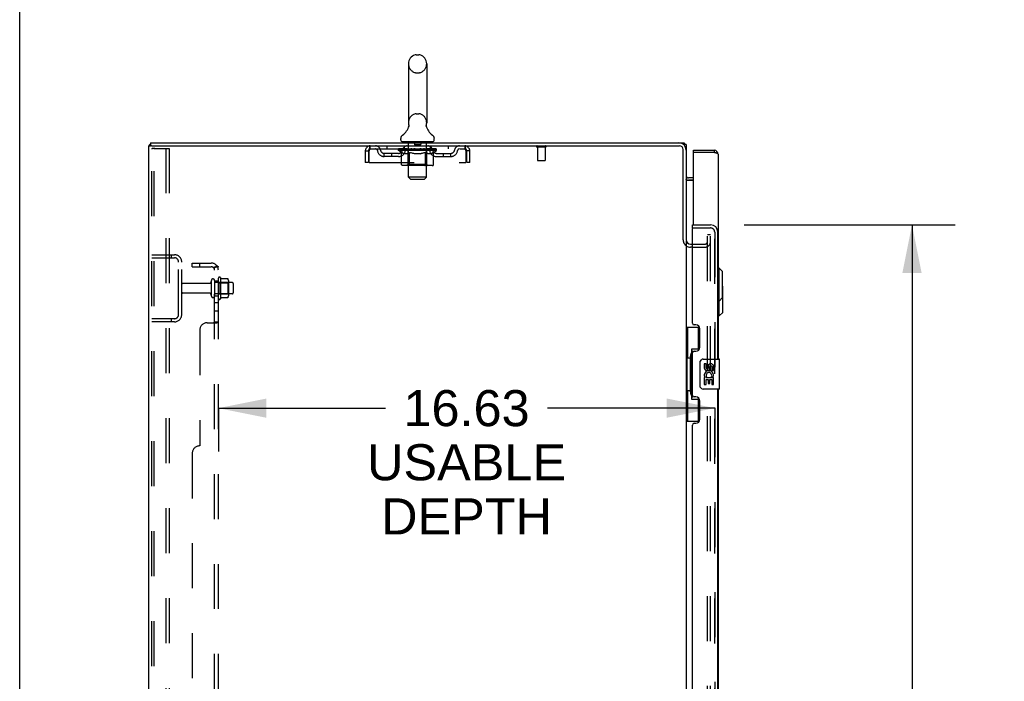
# Model space of a CAD drawing. Header units: inches. Extents: x 0 to 274, y 0 to 177.
# Tile 15 of 138: x 0 to 33, y 107 to 129. Entities that reach past the tile are written whole.
import ezdxf

# ---------------------------------------------------------------- set-up
doc = ezdxf.new("R2010")
doc.units = ezdxf.units.IN
doc.header["$LTSCALE"] = 15.069778
doc.header["$MEASUREMENT"] = 0
doc.linetypes.add('HIDDEN', pattern=[0.2, 0.1, -0.1])
doc.layers.get('0').update_dxf_attribs({"linetype": 'CONTINUOUS'})
for name, color, linetype in [('DEFAULT_2', 8, 'HIDDEN'), ('DIMENSIONS', 7, 'CONTINUOUS'), ('EXD_ENCLOSURE_DOOR_ASSEMBLY', 7, 'CONTINUOUS'), ('LEFT_OR_SECONDARY_DOOR_ASSEMBLY', 7, 'CONTINUOUS'), ('RIGHT_OR_MAIN_DOOR_ASSEMBLY', 7, 'CONTINUOUS'), ('SUBPANEL', 7, 'CONTINUOUS')]:
    doc.layers.add(name, color=color, linetype=linetype)
doc.styles.get("Standard").update_dxf_attribs({"font": 'arial.ttf'})
doc.dimstyles.new('DIMSTYLE_1', dxfattribs={"dimtxt": 1.208806, "dimasz": 1.611741, "dimexe": 0.09, "dimexo": 0.07, "dimgap": 0.0375, "dimtad": 0, "dimtih": 1, "dimtoh": 1, "dimzin": 4, "dimdsep": 46, "dimtxsty": 'Standard', "dimblk": '_FILLED', "dimblk1": '_FILLED', "dimblk2": '_FILLED', "dimcen": 0.09, "dimadec": 3, "dimazin": 1, "dimtfac": 1, "dimtdec": 3, "dimtofl": 0, "dimtmove": 0, "dimatfit": 3, "dimldrblk": '_FILLED', "dimfxl": 0, "dimtolj": 1, "dimtzin": 4, "dimarcsym": 0})

# ---------------------------------------------------------------- blocks, each defined once
blk = doc.blocks.new('_FILLED')
at = {"color": 0, "linetype": 'ByBlock'}
blk.add_solid([(0, 0), (-1, 0.2), (-1, -0.2)], dxfattribs=at)
blk = doc.blocks.new('*D9')
at = {"layer": 'DIMENSIONS', "color": 2, "linetype": 'Continuous'}
for p, q in [((24.264, 122.446), (31.334, 122.446)), ((29.884, 122.446), (29.884, 92.959)), ((29.884, 59.946), (29.884, 88.728)), ((24.264, 59.946), (31.334, 59.946))]:
    blk.add_line(p, q, dxfattribs=at)
at = {"layer": 'DIMENSIONS', "color": 2, "linetype": 'Continuous', "xscale": 1.6117409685, "yscale": 1.6117409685, "zscale": 1.6117409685}
for p, rotation in [((29.884, 122.446), 90), ((29.884, 59.946), 270)]:
    blk.add_blockref('_FILLED', p, dxfattribs=dict(at, rotation=rotation))
at = {"layer": 'DIMENSIONS', "color": 2, "linetype": 'Continuous', "insert": (29.884, 92.355), "char_height": 1.2088, "width": 6.18333, "attachment_point": 2, "line_spacing_factor": 0.9}
blk.add_mtext('62.50\\PDOORS', dxfattribs=at)
blk = doc.blocks.new('*D10')
at = {"layer": 'DIMENSIONS', "color": 2, "linetype": 'Continuous'}
for p, q in [((6.653, 116.318), (6.653, 114.855)), ((6.653, 116.305), (12.249, 116.305)), ((23.278, 116.305), (17.682, 116.305)), ((23.278, 116.318), (23.278, 114.855))]:
    blk.add_line(p, q, dxfattribs=at)
at = {"layer": 'DIMENSIONS', "color": 2, "linetype": 'Continuous', "xscale": 1.6117409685, "yscale": 1.6117409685, "zscale": 1.6117409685, "rotation": 180}
blk.add_blockref('_FILLED', (6.653, 116.305), dxfattribs=at)
at = {"layer": 'DIMENSIONS', "color": 2, "linetype": 'Continuous', "xscale": 1.6117409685, "yscale": 1.6117409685, "zscale": 1.6117409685}
blk.add_blockref('_FILLED', (23.278, 116.305), dxfattribs=at)
at = {"layer": 'DIMENSIONS', "color": 2, "linetype": 'Continuous', "insert": (14.965, 116.91), "char_height": 1.2088, "width": 6.65068, "attachment_point": 2, "line_spacing_factor": 0.9}
blk.add_mtext('16.63\\PUSABLE\\PDEPTH', dxfattribs=at)

msp = doc.modelspace()

# ---------------------------------------------------------------- linework, layer by layer
at = {"color": 7, "linetype": 'Continuous'}
for p, q in [((0, 0), (0, 177.292)), ((13.28, 128.142), (13.368, 128.142)), ((13.018, 127.842), (13.018, 125.867)), ((13.63, 127.842), (13.63, 125.867)), ((13.024, 125.724), (13.022, 125.719)), ((13.618, 125.773), (13.619, 125.778)), ((13.618, 125.768), (13.618, 125.773)), ((13.618, 125.763), (13.618, 125.768)), ((13.618, 125.758), (13.618, 125.763)), ((13.618, 125.753), (13.618, 125.758)), ((13.619, 125.748), (13.618, 125.753)), ((13.619, 125.783), (13.62, 125.788)), ((13.619, 125.778), (13.619, 125.783)), ((13.619, 125.743), (13.619, 125.748)), ((13.62, 125.738), (13.619, 125.743)), ((13.62, 125.788), (13.621, 125.793)), ((13.621, 125.734), (13.62, 125.738)), ((13.621, 125.793), (13.622, 125.797)), ((13.622, 125.73), (13.621, 125.734)), ((12.761, 125.295), (12.761, 125.335)), ((13.886, 125.295), (13.886, 125.335)), ((4.324, 53.3), (4.324, 125.092)), ((4.324, 125.092), (4.377, 125.092)), ((4.376, 125.196), (4.376, 125.092)), ((4.376, 125.196), (22.077, 125.196)), ((4.418, 125.092), (22.095, 125.092)), ((12.824, 125.226), (12.824, 125.196)), ((13.824, 125.226), (12.824, 125.226)), ((13.824, 125.226), (13.824, 125.196)), ((22.249, 125.133), (22.249, 125.196)), ((22.27, 125.164), (22.249, 125.138)), ((22.22, 121.944), (22.22, 124.967)), ((22.324, 124.95), (22.324, 121.943)), ((22.567, 123.946), (22.394, 123.946)), ((22.324, 121.904), (22.324, 60.489)), ((22.466, 121.8), (22.528, 121.8)), ((22.528, 121.696), (22.466, 121.696))]:
    msp.add_line(p, q, dxfattribs=at)
at = {"color": 3, "linetype": 'Continuous'}
for p, q in [((4.418, 125.092), (4.377, 125.092)), ((22.077, 125.196), (22.249, 125.196)), ((22.324, 125.133), (22.242, 125.133)), ((22.324, 125.133), (22.324, 124.95)), ((22.567, 124.021), (22.394, 124.021)), ((22.328, 123.955), (22.328, 123.956)), ((22.33, 123.944), (22.567, 123.944))]:
    msp.add_line(p, q, dxfattribs=at)
at = {"color": 7, "linetype": 'Continuous'}
msp.add_lwpolyline([(13.026, 125.797), (13.027, 125.793), (13.028, 125.788), (13.028, 125.783), (13.029, 125.778), (13.029, 125.773), (13.03, 125.768), (13.03, 125.763), (13.03, 125.758), (13.029, 125.753), (13.029, 125.748), (13.028, 125.743), (13.027, 125.738), (13.026, 125.733), (13.025, 125.728), (13.024, 125.724)], dxfattribs=at)
at = {"color": 3, "linetype": 'Continuous'}
for points in [[(22.261, 125.178), (22.259, 125.183), (22.259, 125.185), (22.258, 125.187), (22.257, 125.188), (22.256, 125.19), (22.255, 125.192), (22.254, 125.193), (22.253, 125.194), (22.252, 125.195), (22.251, 125.196), (22.25, 125.196), (22.25, 125.196), (22.249, 125.196)], [(22.27, 125.164), (22.268, 125.165), (22.267, 125.167), (22.266, 125.168), (22.265, 125.17), (22.264, 125.172), (22.263, 125.174), (22.262, 125.176), (22.261, 125.178)], [(22.326, 123.958), (22.326, 123.96), (22.325, 123.962), (22.325, 123.963)], [(22.326, 123.958), (22.326, 123.959), (22.326, 123.96), (22.325, 123.961), (22.325, 123.962)], [(22.33, 123.944), (22.33, 123.945), (22.33, 123.947), (22.33, 123.948), (22.33, 123.949), (22.33, 123.951), (22.329, 123.952), (22.329, 123.954), (22.328, 123.955), (22.326, 123.958)], [(22.33, 123.948), (22.33, 123.948), (22.33, 123.949), (22.33, 123.95), (22.33, 123.95), (22.33, 123.951), (22.329, 123.952), (22.329, 123.952), (22.329, 123.953), (22.328, 123.954)], [(22.33, 123.945), (22.33, 123.946), (22.33, 123.946), (22.33, 123.947)]]:
    msp.add_lwpolyline(points, dxfattribs=at)
at = {"color": 7, "linetype": 'Continuous'}
for centre, radius, start, end in [((13.324, 127.842), 0.306, 105.6303, 180), ((13.28, 127.998), 0.144, 90, 105.6303), ((13.368, 127.998), 0.144, 74.3697, 90), ((13.324, 127.842), 0.306, 0, 74.3697), ((12.526, 125.883), 0.523, 304.6624, 347.2389), ((13.324, 125.867), 0.306, 180, 193.2053), ((14.122, 125.883), 0.523, 192.7611, 235.3376), ((13.324, 125.867), 0.306, 346.7947, 360), ((12.905, 125.335), 0.144, 124.6624, 180), ((13.743, 125.335), 0.144, 360, 55.3376), ((12.83, 125.295), 0.069, 180, 265), ((13.817, 125.295), 0.069, 275, 360), ((22.077, 124.95), 0.246, 0, 90), ((22.095, 124.967), 0.125, 0, 90), ((22.394, 124.091), 0.145, 241.3259, 270), ((22.466, 121.943), 0.142, 180, 270)]:
    msp.add_arc(centre, radius, start, end, dxfattribs=at)
at = {"color": 3, "linetype": 'Continuous'}
for centre, radius, start, end in [((4.469, 125.051), 0.145, 129.9191, 163.5702), ((22.179, 125.051), 0.145, 34.449, 51.2451), ((22.394, 124.091), 0.07, 180, 270), ((22.466, 121.943), 0.246, 234.6728, 270)]:
    msp.add_arc(centre, radius, start, end, dxfattribs=at)
at = {"layer": 'DEFAULT_2', "color": 8, "linetype": 'HIDDEN'}
for p, q in [((13.28, 127.542), (13.368, 127.542)), ((13.28, 126.167), (13.368, 126.167)), ((4.428, 53.414), (4.428, 124.979)), ((4.523, 125.009), (4.449, 125.009)), ((4.501, 53.414), (4.501, 124.979)), ((4.523, 125.009), (5.003, 125.009)), ((4.899, 125.009), (4.899, 53.384)), ((5.003, 125.009), (5.003, 53.384)), ((11.741, 124.988), (11.741, 125.092)), ((11.741, 124.988), (14.907, 124.988)), ((12.293, 125.092), (12.293, 124.988)), ((12.691, 124.942), (12.691, 124.988)), ((12.7, 124.982), (12.7, 124.988)), ((12.709, 124.978), (12.709, 124.982)), ((12.709, 124.978), (13.939, 124.978)), ((12.718, 124.978), (12.718, 124.982)), ((12.719, 124.978), (12.719, 124.982)), ((12.729, 124.982), (12.729, 124.988)), ((12.745, 124.978), (12.745, 124.982)), ((12.747, 124.978), (12.747, 124.982)), ((12.775, 124.982), (12.775, 124.988)), ((12.79, 124.978), (12.79, 124.982)), ((12.793, 124.978), (12.793, 124.982)), ((12.997, 124.981), (12.796, 124.981)), ((12.839, 124.982), (12.839, 124.988)), ((12.84, 124.978), (12.84, 124.981)), ((12.841, 124.978), (12.841, 124.981)), ((12.844, 124.978), (12.844, 124.981)), ((12.851, 124.978), (12.851, 124.982)), ((12.851, 124.978), (12.851, 124.981)), ((12.854, 124.978), (12.854, 124.982)), ((12.858, 124.978), (12.858, 124.982)), ((12.862, 124.978), (12.862, 124.981)), ((12.876, 124.978), (12.876, 124.981)), ((12.886, 124.988), (12.886, 125.092)), ((12.894, 124.978), (12.894, 124.981)), ((12.895, 124.978), (12.895, 124.984)), ((12.915, 124.978), (12.915, 124.981)), ((12.917, 124.982), (12.917, 124.988)), ((12.926, 124.978), (12.926, 124.982)), ((12.931, 124.978), (12.931, 124.982)), ((12.94, 124.978), (12.94, 124.981)), ((12.951, 124.978), (12.951, 124.986)), ((12.967, 124.978), (12.967, 124.981)), ((12.97, 124.978), (12.97, 124.981)), ((12.997, 124.978), (12.997, 124.981)), ((13.064, 124.981), (13.002, 124.981)), ((13.004, 125.226), (13.004, 125.196)), ((13.007, 124.982), (13.007, 124.988)), ((13.014, 124.978), (13.014, 124.982)), ((13.019, 124.978), (13.019, 124.982)), ((13.024, 124.045), (13.024, 125.196)), ((13.025, 124.978), (13.025, 124.987)), ((13.029, 124.978), (13.029, 124.981)), ((13.04, 124.978), (13.04, 124.981)), ((13.064, 124.978), (13.064, 124.981)), ((13.139, 124.981), (13.08, 124.981)), ((13.1, 124.978), (13.1, 124.981)), ((13.107, 124.982), (13.107, 124.988)), ((13.111, 124.978), (13.111, 124.982)), ((13.113, 124.978), (13.113, 124.988)), ((13.116, 124.978), (13.116, 124.982)), ((13.123, 124.978), (13.123, 124.982)), ((13.139, 124.978), (13.139, 124.981)), ((13.219, 124.981), (13.165, 124.981)), ((13.178, 124.978), (13.178, 124.981)), ((13.209, 124.981), (13.324, 124.988)), ((13.214, 124.982), (13.214, 124.988)), ((13.214, 124.982), (13.214, 124.988)), ((13.214, 124.988), (13.214, 124.988)), ((13.214, 124.978), (13.214, 124.982)), ((13.218, 124.978), (13.218, 124.982)), ((13.219, 125.216), (13.219, 125.136)), ((13.219, 124.978), (13.219, 124.981)), ((13.22, 124.978), (13.22, 124.982)), ((13.419, 125.126), (13.229, 125.126)), ((13.303, 124.981), (13.255, 124.981)), ((13.26, 124.978), (13.26, 124.981)), ((13.303, 124.978), (13.303, 124.981)), ((13.321, 124.982), (13.321, 124.982)), ((13.321, 124.978), (13.321, 124.982)), ((13.321, 124.978), (13.321, 124.982)), ((13.324, 124.982), (13.324, 124.988)), ((13.324, 124.988), (13.438, 124.981)), ((13.326, 124.978), (13.326, 124.982)), ((13.326, 124.982), (13.327, 124.982)), ((13.327, 124.978), (13.327, 124.982)), ((13.345, 124.978), (13.345, 124.981)), ((13.345, 124.981), (13.393, 124.981)), ((13.387, 124.978), (13.387, 124.981)), ((13.428, 124.978), (13.428, 124.982)), ((13.428, 124.978), (13.428, 124.981)), ((13.428, 124.981), (13.483, 124.981)), ((13.429, 125.216), (13.429, 125.136)), ((13.429, 124.978), (13.429, 124.982)), ((13.433, 124.982), (13.433, 124.988)), ((13.433, 124.988), (13.434, 124.988)), ((13.433, 124.978), (13.433, 124.982)), ((13.434, 124.982), (13.434, 124.988)), ((13.47, 124.978), (13.47, 124.981)), ((13.509, 124.978), (13.509, 124.981)), ((13.509, 124.981), (13.568, 124.981)), ((13.524, 124.978), (13.524, 124.982)), ((13.532, 124.978), (13.532, 124.982)), ((13.534, 124.978), (13.534, 124.988)), ((13.537, 124.978), (13.537, 124.982)), ((13.54, 124.982), (13.54, 124.988)), ((13.548, 124.978), (13.548, 124.981)), ((13.584, 124.978), (13.584, 124.981)), ((13.584, 124.981), (13.646, 124.981)), ((13.608, 124.978), (13.608, 124.981)), ((13.619, 124.978), (13.619, 124.981)), ((13.623, 124.978), (13.623, 124.987)), ((13.624, 124.045), (13.624, 125.196)), ((13.629, 124.978), (13.629, 124.982)), ((13.634, 124.978), (13.634, 124.982)), ((13.64, 124.982), (13.64, 124.988)), ((13.644, 125.226), (13.644, 125.196)), ((13.651, 124.978), (13.651, 124.981)), ((13.651, 124.981), (13.957, 124.981)), ((13.678, 124.978), (13.678, 124.981)), ((13.681, 124.978), (13.681, 124.981)), ((13.697, 124.978), (13.697, 124.986)), ((13.708, 124.978), (13.708, 124.981)), ((13.717, 124.978), (13.717, 124.982)), ((13.721, 124.978), (13.721, 124.982)), ((13.731, 124.982), (13.731, 124.988)), ((13.732, 124.978), (13.732, 124.981)), ((13.753, 124.978), (13.753, 124.984)), ((13.753, 124.978), (13.753, 124.981)), ((13.761, 124.988), (13.761, 125.092)), ((13.771, 124.978), (13.771, 124.981)), ((13.786, 124.978), (13.786, 124.981)), ((13.79, 124.978), (13.79, 124.982)), ((13.793, 124.978), (13.793, 124.982)), ((13.797, 124.978), (13.797, 124.982)), ((13.797, 124.978), (13.797, 124.981)), ((13.804, 124.978), (13.804, 124.981)), ((13.807, 124.978), (13.807, 124.981)), ((13.808, 124.978), (13.808, 124.981)), ((13.809, 124.982), (13.809, 124.988)), ((13.836, 124.985), (13.956, 124.986)), ((13.836, 124.981), (13.836, 124.985)), ((13.855, 124.978), (13.855, 124.982)), ((13.858, 124.978), (13.858, 124.982)), ((13.872, 124.982), (13.872, 124.988)), ((13.901, 124.978), (13.901, 124.982)), ((13.903, 124.978), (13.903, 124.982)), ((13.919, 124.982), (13.919, 124.988)), ((13.929, 124.978), (13.929, 124.982)), ((13.93, 124.978), (13.93, 124.982)), ((13.939, 124.978), (13.939, 124.982)), ((13.947, 124.982), (13.947, 124.988)), ((13.956, 124.981), (13.956, 124.986)), ((13.957, 124.942), (13.957, 124.982)), ((14.355, 125.092), (14.355, 124.988)), ((14.907, 125.092), (14.907, 124.988)), ((17.612, 125.049), (17.328, 125.049)), ((17.346, 125.049), (17.346, 124.602)), ((17.594, 125.049), (17.594, 124.602)), ((11.574, 124.925), (11.574, 124.53)), ((11.574, 124.925), (11.678, 124.925)), ((11.678, 124.925), (11.678, 124.53)), ((11.708, 124.53), (11.708, 124.925)), ((12.209, 124.737), (12.209, 124.841)), ((12.692, 124.841), (12.209, 124.841)), ((12.692, 124.737), (12.209, 124.737)), ((12.459, 124.737), (12.459, 124.841)), ((12.79, 124.872), (12.691, 124.942)), ((13.957, 124.942), (12.691, 124.942)), ((12.79, 124.467), (12.79, 124.872)), ((12.79, 124.872), (12.804, 124.863)), ((12.818, 124.854), (12.804, 124.863)), ((12.831, 124.847), (12.817, 124.854)), ((12.845, 124.84), (12.831, 124.847)), ((12.858, 124.835), (12.845, 124.84)), ((12.871, 124.83), (12.858, 124.835)), ((12.975, 124.83), (12.871, 124.83)), ((12.975, 124.83), (12.989, 124.835)), ((13.002, 124.84), (12.989, 124.835)), ((13.016, 124.847), (13.002, 124.84)), ((13.011, 124.47), (13.011, 124.938)), ((13.03, 124.854), (13.016, 124.847)), ((13.043, 124.863), (13.029, 124.854)), ((13.057, 124.872), (13.043, 124.863)), ((13.057, 124.467), (13.057, 124.872)), ((13.057, 124.872), (13.086, 124.863)), ((13.115, 124.854), (13.086, 124.863)), ((13.142, 124.847), (13.114, 124.854)), ((13.17, 124.84), (13.142, 124.847)), ((13.198, 124.835), (13.17, 124.84)), ((13.225, 124.83), (13.197, 124.835)), ((13.423, 124.83), (13.225, 124.83)), ((13.423, 124.83), (13.451, 124.835)), ((13.479, 124.84), (13.451, 124.835)), ((13.507, 124.847), (13.478, 124.84)), ((13.535, 124.855), (13.506, 124.847)), ((13.564, 124.864), (13.535, 124.855)), ((13.593, 124.873), (13.563, 124.863)), ((13.593, 124.467), (13.593, 124.873)), ((13.593, 124.873), (13.608, 124.863)), ((13.622, 124.854), (13.607, 124.863)), ((13.637, 124.847), (13.622, 124.855)), ((13.651, 124.84), (13.636, 124.847)), ((13.637, 124.47), (13.637, 124.938)), ((13.665, 124.834), (13.651, 124.84)), ((13.679, 124.83), (13.665, 124.835)), ((13.773, 124.83), (13.679, 124.83)), ((13.773, 124.83), (13.787, 124.835)), ((13.802, 124.84), (13.787, 124.835)), ((13.816, 124.847), (13.802, 124.84)), ((13.831, 124.855), (13.816, 124.847)), ((13.845, 124.864), (13.83, 124.855)), ((13.86, 124.874), (13.845, 124.864)), ((13.86, 124.874), (13.957, 124.942)), ((13.86, 124.467), (13.86, 124.874)), ((13.955, 124.841), (14.438, 124.841)), ((13.955, 124.737), (14.438, 124.737)), ((14.188, 124.737), (14.188, 124.841)), ((14.438, 124.737), (14.438, 124.841)), ((14.94, 124.925), (14.94, 124.53)), ((14.97, 124.53), (14.97, 124.925)), ((15.074, 124.925), (14.97, 124.925)), ((15.074, 124.53), (15.074, 124.925)), ((11.678, 124.53), (11.574, 124.53)), ((11.708, 124.53), (14.94, 124.53)), ((13.817, 124.43), (12.833, 124.43)), ((13.011, 124.47), (12.971, 124.43)), ((13.637, 124.47), (13.011, 124.47)), ((13.062, 124.443), (13.061, 124.447)), ((13.069, 124.434), (13.066, 124.437)), ((13.074, 124.431), (13.071, 124.432)), ((13.076, 124.43), (13.074, 124.431)), ((13.079, 124.43), (13.076, 124.43)), ((13.637, 124.47), (13.676, 124.43)), ((15.074, 124.53), (14.97, 124.53)), ((17.584, 124.592), (17.356, 124.592)), ((13.093, 123.976), (13.024, 124.045)), ((13.624, 124.045), (13.024, 124.045)), ((13.555, 123.976), (13.624, 124.045)), ((13.093, 123.976), (13.555, 123.976)), ((23.032, 60.28), (23.032, 122.113)), ((23.136, 122.113), (23.032, 122.113)), ((23.136, 60.28), (23.136, 122.113)), ((22.528, 121.8), (22.95, 121.8)), ((22.528, 121.696), (22.95, 121.696)), ((4.428, 121.446), (5.181, 121.446)), ((5.074, 121.446), (5.074, 121.342)), ((4.428, 121.342), (5.181, 121.342)), ((5.324, 119.443), (5.324, 121.2)), ((5.428, 119.443), (5.428, 121.2)), ((6.355, 120.486), (5.458, 120.486)), ((6.418, 120.579), (6.418, 120.064)), ((6.528, 120.579), (6.528, 120.064)), ((7.123, 120.509), (6.528, 120.509)), ((6.653, 119.987), (6.653, 120.655)), ((6.673, 120.505), (6.653, 120.525)), ((6.673, 120.505), (6.673, 120.138)), ((6.673, 120.505), (6.969, 120.505)), ((6.723, 120.677), (6.723, 119.965)), ((6.968, 120.64), (6.749, 120.64)), ((6.969, 120.505), (6.989, 120.525)), ((6.969, 120.505), (6.969, 120.138)), ((6.989, 120.577), (6.989, 120.066)), ((7.153, 120.479), (7.153, 120.164)), ((6.355, 120.156), (5.458, 120.156)), ((7.123, 120.134), (6.528, 120.134)), ((6.673, 120.138), (6.653, 120.118)), ((6.673, 120.138), (6.969, 120.138)), ((6.969, 120.138), (6.989, 120.118)), ((6.968, 120.002), (6.749, 120.002)), ((5.181, 119.3), (4.428, 119.3)), ((5.181, 119.196), (4.428, 119.196)), ((5.074, 119.3), (5.074, 119.196))]:
    msp.add_line(p, q, dxfattribs=at)
for points in [[(4.449, 125.009), (4.443, 125.008), (4.438, 125.005), (4.434, 125), (4.431, 124.994), (4.429, 124.987), (4.428, 124.979)], [(4.523, 125.009), (4.517, 125.008), (4.512, 125.005), (4.508, 125), (4.504, 124.994), (4.502, 124.987), (4.501, 124.979)], [(11.708, 124.925), (11.71, 124.944), (11.713, 124.962), (11.715, 124.98), (11.717, 124.998), (11.72, 125.014), (11.722, 125.029), (11.724, 125.043), (11.727, 125.056), (11.729, 125.067), (11.731, 125.076), (11.734, 125.083), (11.736, 125.088), (11.738, 125.091), (11.741, 125.092)], [(11.708, 124.925), (11.71, 124.932), (11.713, 124.939), (11.715, 124.946), (11.717, 124.953), (11.72, 124.959), (11.722, 124.965), (11.724, 124.97), (11.727, 124.975), (11.729, 124.979), (11.731, 124.982), (11.734, 124.985), (11.736, 124.987), (11.738, 124.988), (11.741, 124.988)], [(14.907, 125.092), (14.909, 125.091), (14.912, 125.088), (14.914, 125.083), (14.916, 125.076), (14.919, 125.067), (14.921, 125.056), (14.923, 125.043), (14.926, 125.029), (14.928, 125.014), (14.93, 124.998), (14.933, 124.98), (14.935, 124.962), (14.937, 124.944), (14.94, 124.925)], [(14.907, 124.988), (14.909, 124.988), (14.912, 124.987), (14.914, 124.985), (14.916, 124.982), (14.919, 124.979), (14.921, 124.975), (14.923, 124.97), (14.926, 124.965), (14.928, 124.959), (14.93, 124.953), (14.933, 124.946), (14.935, 124.939), (14.937, 124.932), (14.94, 124.925)], [(12.833, 124.43), (12.828, 124.43), (12.822, 124.431), (12.817, 124.432), (12.813, 124.434), (12.808, 124.437), (12.804, 124.44), (12.8, 124.443), (12.796, 124.447), (12.794, 124.452), (12.792, 124.457), (12.79, 124.462), (12.79, 124.467)], [(13.058, 124.457), (13.058, 124.462), (13.057, 124.467)], [(13.059, 124.452), (13.058, 124.457), (13.058, 124.462), (13.057, 124.467)], [(13.071, 124.432), (13.069, 124.434), (13.066, 124.437), (13.064, 124.44), (13.062, 124.443), (13.061, 124.447), (13.059, 124.452)], [(13.571, 124.43), (13.574, 124.43), (13.576, 124.431), (13.579, 124.432), (13.581, 124.434), (13.584, 124.437), (13.586, 124.44), (13.588, 124.443), (13.589, 124.447), (13.591, 124.452), (13.592, 124.457), (13.592, 124.462), (13.593, 124.467)], [(13.817, 124.43), (13.823, 124.43), (13.828, 124.431), (13.833, 124.432), (13.838, 124.434), (13.842, 124.437), (13.846, 124.44), (13.85, 124.443), (13.854, 124.447), (13.856, 124.452), (13.859, 124.457), (13.86, 124.462), (13.86, 124.467)], [(6.749, 120.64), (6.748, 120.64), (6.747, 120.64), (6.746, 120.641), (6.745, 120.641), (6.744, 120.641), (6.744, 120.642), (6.743, 120.642), (6.743, 120.642), (6.743, 120.643), (6.742, 120.643), (6.742, 120.643), (6.742, 120.644), (6.741, 120.644), (6.741, 120.644), (6.741, 120.645), (6.741, 120.645), (6.741, 120.645), (6.741, 120.645)], [(6.977, 120.634), (6.976, 120.636), (6.975, 120.637), (6.974, 120.638), (6.972, 120.639), (6.971, 120.64), (6.969, 120.64), (6.968, 120.64)], [(6.741, 119.997), (6.741, 119.997), (6.741, 119.998), (6.741, 119.998), (6.741, 119.998), (6.741, 119.998), (6.742, 119.999), (6.742, 119.999), (6.742, 119.999), (6.743, 120), (6.743, 120), (6.743, 120), (6.744, 120.001), (6.744, 120.001), (6.745, 120.001), (6.746, 120.002), (6.747, 120.002), (6.748, 120.002), (6.749, 120.002)], [(6.977, 120.008), (6.976, 120.007), (6.975, 120.006), (6.974, 120.004), (6.972, 120.004), (6.971, 120.003), (6.969, 120.002), (6.968, 120.002)]]:
    msp.add_lwpolyline(points, dxfattribs=at)
for centre, radius, start, end in [((13.324, 127.842), 0.306, 180, 254.3697), ((13.324, 127.842), 0.306, 285.6303, 360), ((13.28, 127.686), 0.144, 254.3697, 270), ((13.368, 127.686), 0.144, 270, 285.6303), ((13.324, 125.867), 0.306, 105.6303, 180), ((13.28, 126.023), 0.144, 90, 105.6303), ((13.368, 126.023), 0.144, 74.3697, 90), ((13.324, 125.867), 0.306, 0, 74.3697), ((11.741, 124.925), 0.167, 90, 180), ((11.741, 124.925), 0.063, 90, 180), ((11.92, 124.925), 0.167, 8.0716, 90), ((11.921, 124.926), 0.0625, 7.9863, 90), ((12.981, 124.925), 0.167, 90, 171.9284), ((12.83, 125.295), 0.069, 265, 270), ((12.981, 124.926), 0.0625, 90, 172.0137), ((12.971, 124.938), 0.0398, 0, 90), ((12.994, 125.196), 0.03, 0, 90), ((13.209, 125.216), 0.01, 0, 90), ((13.229, 125.136), 0.01, 180, 270), ((13.419, 125.136), 0.01, 270, 360), ((13.439, 125.216), 0.01, 90, 180), ((13.654, 125.196), 0.03, 90, 180), ((13.676, 124.938), 0.0398, 90, 180), ((13.666, 124.925), 0.167, 8.0716, 90), ((13.667, 124.926), 0.0625, 7.9863, 90), ((13.817, 125.295), 0.069, 270, 275), ((14.727, 124.925), 0.167, 90, 171.9284), ((14.727, 124.926), 0.0625, 90, 172.0137), ((14.907, 124.925), 0.167, 0, 90), ((14.907, 124.925), 0.063, 0, 90), ((17.328, 125.071), 0.0215, 90, 270), ((17.612, 125.071), 0.0215, 270, 90), ((12.209, 124.966), 0.229, 187.9863, 270), ((12.209, 124.966), 0.125, 188.0716, 270), ((12.692, 124.966), 0.125, 270, 351.9284), ((12.692, 124.966), 0.229, 270, 352.0137), ((13.955, 124.966), 0.229, 187.9863, 270), ((13.955, 124.966), 0.125, 188.0716, 270), ((14.438, 124.966), 0.125, 270, 351.9284), ((14.438, 124.966), 0.229, 270, 352.0137), ((17.356, 124.602), 0.01, 180, 270), ((17.584, 124.602), 0.01, 270, 360), ((22.466, 121.943), 0.246, 180, 234.6728), ((22.95, 121.883), 0.186, 270, 360), ((22.95, 121.883), 0.0823, 270, 360), ((5.181, 121.2), 0.246, 0, 90), ((5.181, 121.2), 0.142, 0, 90), ((6.691, 120.655), 0.0384, 34.4497, 180), ((5.458, 120.456), 0.03, 90, 180), ((6.355, 120.549), 0.0625, 270, 360), ((6.473, 120.579), 0.055, 0, 180), ((6.123, 120.321), 0.698, 27.6814, 30.6631), ((6.848, 120.577), 0.141, 0, 23.95), ((7.123, 120.479), 0.03, 0, 90), ((5.458, 120.186), 0.03, 180, 270), ((6.355, 120.094), 0.0625, 0, 90), ((6.473, 120.064), 0.055, 180, 360), ((6.848, 120.066), 0.141, 336.05, 360), ((7.123, 120.164), 0.03, 270, 360), ((6.691, 119.987), 0.0384, 180, 325.5503), ((6.123, 120.321), 0.698, 329.3369, 332.3186), ((5.181, 119.443), 0.246, 270, 360), ((5.181, 119.443), 0.142, 270, 360)]:
    msp.add_arc(centre, radius, start, end, dxfattribs=at)
for centre, major_axis, ratio, start_param, end_param in [((13.324, 124.988), (0.633, 0.007), 0.05963, 2.96643, 3.140963), ((12.671, 124.976), (0.198, 0), 0.060556, 0.430652, 1.470503), ((13.324, 124.988), (0.633, 0), 0.060556, -3.141593, -2.96706), ((12.671, 124.97), (0.198, 0.002), 0.05963, 1.376596, 1.469874), ((13.324, 124.988), (0.633, 0.013), 0.05688, 2.791345, 2.965878), ((12.715, 124.976), (0.198, -0.002), 0.05963, 0.605815, 1.645666), ((12.646, 124.976), (0.198, 0.002), 0.05963, 0.25549, 1.295341), ((13.324, 124.988), (0.633, -0.007), 0.05963, -2.96643, -2.791898), ((12.715, 124.97), (0.198, 0), 0.060556, 1.551758, 1.645036), ((12.646, 124.97), (0.198, 0.004), 0.05688, 1.20151, 1.294789), ((12.716, 124.972), (0.164, 0.002), 0.05963, 1.065228, 1.614276), ((12.696, 124.972), (0.164, 0.003), 0.05688, 0.890143, 1.43919), ((12.754, 124.972), (0.164, 0), 0.060556, 1.240391, 1.789438), ((13.324, 124.988), (0.633, 0.019), 0.052395, 2.616403, 2.790936), ((12.778, 124.976), (0.198, -0.004), 0.05688, 0.7809, 1.820751), ((12.643, 124.976), (0.198, 0.004), 0.05688, 0.080405, 1.120256), ((13.324, 124.988), (0.633, -0.013), 0.05688, -2.791345, -2.616812), ((12.778, 124.97), (0.198, -0.002), 0.05963, 1.72692, 1.820198), ((12.643, 124.97), (0.198, 0.006), 0.052395, 1.026568, 1.119847), ((12.696, 124.972), (0.164, 0.005), 0.052395, 0.715201, 1.264248), ((12.81, 124.972), (0.164, -0.002), 0.05963, 1.415553, 1.9646), ((13.324, 124.988), (0.633, 0.025), 0.046319, 2.441654, 2.616187), ((12.857, 124.976), (0.198, -0.006), 0.052395, 0.955842, 1.995693), ((12.66, 124.976), (0.198, 0.006), 0.052395, -0.094537, 0.945314), ((13.324, 124.988), (0.633, -0.019), 0.052395, -2.616403, -2.44187), ((12.857, 124.97), (0.198, -0.004), 0.05688, 1.902006, 1.995284), ((12.66, 124.97), (0.198, 0.008), 0.046319, 0.851819, 0.945098), ((12.714, 124.972), (0.164, 0.006), 0.046319, 0.540452, 1.089499), ((12.881, 124.972), (0.164, -0.003), 0.05688, 1.590638, 2.139686), ((13.324, 124.988), (0.633, 0.029), 0.038841, 2.267123, 2.441656), ((12.95, 124.976), (0.198, -0.008), 0.046319, 1.130591, 2.170442), ((12.697, 124.976), (0.198, 0.008), 0.046319, -0.269286, 0.770565), ((13.324, 124.988), (0.633, -0.025), 0.046319, -2.441654, -2.267121), ((12.95, 124.97), (0.198, -0.006), 0.052395, 2.076947, 2.170226), ((12.697, 124.97), (0.198, 0.009), 0.038841, 0.677289, 0.770567), ((12.751, 124.972), (0.164, 0.008), 0.038841, 0.365921, 0.914969), ((12.966, 124.972), (0.164, -0.005), 0.052395, 1.76558, 2.314627), ((13.324, 124.988), (0.633, 0.033), 0.030195, 2.09281, 2.267343), ((13.055, 124.976), (0.198, -0.009), 0.038841, 1.305122, 2.344973), ((12.753, 124.976), (0.198, 0.009), 0.038841, -0.443817, 0.596034), ((13.324, 124.988), (0.633, -0.029), 0.038841, -2.267123, -2.092591), ((13.055, 124.97), (0.198, -0.008), 0.046319, 2.251696, 2.344975), ((12.753, 124.97), (0.198, 0.01), 0.030195, 0.502975, 0.596254), ((12.805, 124.972), (0.164, 0.009), 0.030195, 0.191608, 0.740655), ((13.061, 124.972), (0.164, -0.006), 0.046319, 1.940329, 2.489376), ((12.827, 124.976), (0.198, 0.01), 0.030195, -0.61813, 0.421721), ((13.168, 124.976), (0.198, -0.01), 0.030195, 1.479435, 2.519286), ((13.324, 124.988), (0.633, 0.036), 0.020645, 1.918687, 2.09322), ((13.324, 124.988), (0.633, -0.033), 0.030195, -2.09281, -1.918277), ((13.168, 124.97), (0.198, -0.009), 0.038841, 2.426227, 2.519505), ((12.827, 124.97), (0.198, 0.011), 0.020645, 0.328852, 0.422131), ((12.875, 124.972), (0.164, 0.009), 0.020645, 0.017485, 0.566532), ((13.164, 124.972), (0.164, -0.008), 0.038841, 2.11486, 2.663907), ((12.915, 124.976), (0.198, 0.011), 0.020645, -0.792253, 0.247598), ((13.286, 124.976), (0.198, -0.011), 0.020645, 1.653558, 2.693409), ((13.324, 124.988), (0.633, 0.038), 0.010478, 1.744704, 1.919237), ((13.324, 124.988), (0.633, -0.036), 0.020645, -1.918687, -1.744154), ((13.286, 124.97), (0.198, -0.01), 0.030195, 2.60054, 2.693819), ((12.915, 124.97), (0.198, 0.012), 0.010478, 0.154869, 0.248148), ((12.959, 124.972), (0.164, 0.01), 0.010478, 6.126688, 6.675735), ((13.273, 124.972), (0.164, -0.009), 0.030195, 2.289173, 2.83822), ((13.016, 124.976), (0.198, 0.012), 0.010478, -0.966236, -0.000846), ((13.405, 124.976), (0.198, -0.012), 0.010478, 1.827541, 2.867392), ((13.324, 124.988), (0.633, -0.038), 0.010478, -1.744704, -1.570171), ((13.405, 124.97), (0.198, -0.011), 0.020645, 2.774664, 2.867942), ((13.383, 124.972), (0.164, -0.009), 0.020645, 2.463296, 3.012344), ((13.243, 124.976), (0.198, 0.012), 0.010478, 0.274201, 1.314052), ((13.157, 124.972), (0.164, 0.01), 0.010478, -0.000483, 0.504314), ((13.127, 124.97), (0.198, 0.012), 0.010478, 0.099668, 0.192946), ((13.324, 124.988), (0.633, 0.038), 0.010478, -1.571421, -1.396888), ((13.521, 124.97), (0.198, -0.012), 0.010478, 2.948646, 3.041925), ((13.491, 124.972), (0.164, -0.01), 0.010478, 2.637279, 3.142076), ((13.362, 124.976), (0.198, 0.011), 0.020645, 0.448184, 1.488034), ((13.265, 124.972), (0.164, 0.009), 0.020645, 0.129249, 0.678296), ((13.243, 124.97), (0.198, 0.011), 0.020645, 0.273651, 0.366929), ((13.631, 124.976), (0.198, -0.012), 0.010478, -3.140747, -2.175357), ((13.324, 124.988), (0.633, 0.036), 0.020645, -1.397439, -1.222906), ((13.324, 124.988), (0.633, -0.038), 0.010478, 1.222355, 1.396888), ((13.48, 124.976), (0.198, 0.01), 0.030195, 0.622307, 1.662158), ((13.375, 124.972), (0.164, 0.009), 0.030195, 0.303372, 0.852419), ((13.688, 124.972), (0.164, -0.01), 0.010478, 2.749043, 3.29809), ((13.732, 124.976), (0.198, -0.011), 0.020645, 2.893995, 3.933846), ((13.362, 124.97), (0.198, 0.01), 0.030195, 0.447774, 0.541052), ((13.732, 124.97), (0.198, -0.012), 0.010478, 2.893445, 2.986723), ((13.324, 124.988), (0.633, 0.033), 0.030195, -1.223315, -1.048783), ((13.324, 124.988), (0.633, -0.036), 0.020645, 1.048373, 1.222906), ((13.593, 124.976), (0.198, 0.009), 0.038841, 0.79662, 1.836471), ((13.483, 124.972), (0.164, 0.008), 0.038841, 0.477686, 1.026733), ((13.772, 124.972), (0.164, -0.009), 0.020645, 2.57506, 3.124108), ((13.821, 124.976), (0.198, -0.01), 0.030195, 2.719872, 3.759723), ((13.697, 124.976), (0.198, 0.008), 0.046319, 0.971151, 2.011002), ((13.48, 124.97), (0.198, 0.009), 0.038841, 0.622087, 0.715366), ((13.821, 124.97), (0.198, -0.011), 0.020645, 2.719462, 2.812741), ((13.324, 124.988), (0.633, 0.029), 0.038841, -1.049002, -0.874469), ((13.324, 124.988), (0.633, -0.033), 0.030195, 0.87425, 1.048783), ((13.587, 124.972), (0.164, 0.006), 0.046319, 0.652216, 1.201263), ((13.791, 124.976), (0.198, 0.006), 0.052395, 1.1459, 2.185751), ((13.842, 124.972), (0.164, -0.009), 0.030195, 2.400937, 2.949985), ((13.895, 124.976), (0.198, -0.009), 0.038841, 2.545558, 3.585409), ((13.682, 124.972), (0.164, 0.005), 0.052395, 0.826965, 1.376012), ((13.593, 124.97), (0.198, 0.008), 0.046319, 0.796618, 0.889896), ((13.895, 124.97), (0.198, -0.01), 0.030195, 2.545339, 2.638617), ((13.87, 124.976), (0.198, 0.004), 0.05688, 1.320842, 2.360692), ((13.324, 124.988), (0.633, 0.025), 0.046319, -0.874471, -0.699939), ((13.324, 124.988), (0.633, -0.029), 0.038841, 0.699936, 0.874469), ((13.951, 124.976), (0.198, -0.008), 0.046319, 2.371028, 3.410879), ((13.897, 124.972), (0.164, -0.008), 0.038841, 2.226624, 2.775671), ((13.933, 124.976), (0.198, 0.002), 0.05963, 1.495927, 2.535778), ((13.767, 124.972), (0.164, 0.003), 0.05688, 1.001907, 1.550954), ((13.988, 124.976), (0.198, -0.006), 0.052395, 2.196279, 3.23613), ((13.934, 124.972), (0.164, -0.006), 0.046319, 2.052093, 2.601141), ((13.697, 124.97), (0.198, 0.006), 0.052395, 0.971367, 1.064645), ((13.977, 124.976), (0.198, 0), 0.060556, 2.364024, 2.71094), ((13.951, 124.97), (0.198, -0.009), 0.038841, 2.371026, 2.464304), ((14.005, 124.976), (0.198, -0.004), 0.05688, 2.021337, 3.061188), ((13.324, 124.988), (0.633, 0.019), 0.052395, -0.699723, -0.52519), ((13.324, 124.988), (0.633, -0.025), 0.046319, 0.525406, 0.699939), ((14.001, 124.976), (0.198, -0.002), 0.05963, 1.846251, 2.886102), ((13.838, 124.972), (0.164, 0.002), 0.05963, 1.176993, 1.72604), ((13.952, 124.972), (0.164, -0.005), 0.052395, 1.877344, 2.426392), ((13.893, 124.972), (0.164, 0), 0.060556, 1.352155, 1.901202), ((13.951, 124.972), (0.164, -0.003), 0.05688, 1.702402, 2.25145), ((13.932, 124.972), (0.164, -0.002), 0.05963, 1.527317, 2.076364), ((13.791, 124.97), (0.198, 0.004), 0.05688, 1.146309, 1.239587), ((13.988, 124.97), (0.198, -0.008), 0.046319, 2.196495, 2.289773), ((13.324, 124.988), (0.633, 0.013), 0.05688, -0.524781, -0.350248), ((13.324, 124.988), (0.633, -0.019), 0.052395, 0.350657, 0.52519), ((13.977, 124.97), (0.198, -0.002), 0.05963, 1.764997, 1.971333), ((13.87, 124.97), (0.198, 0.002), 0.05963, 1.321394, 1.414673), ((14.005, 124.97), (0.198, -0.006), 0.052395, 2.021746, 2.115024), ((13.324, 124.988), (0.633, 0.007), 0.05963, -0.349695, -0.175162), ((13.324, 124.988), (0.633, -0.013), 0.05688, 0.175715, 0.350248), ((13.933, 124.97), (0.198, 0), 0.060556, 1.496556, 1.589835), ((14.001, 124.97), (0.198, -0.004), 0.05688, 1.846804, 1.940083), ((13.324, 124.988), (0.633, -0.007), 0.05963, 6.27665, 6.458348), ((13.324, 124.988), (0.633, 0), 0.060556, -0.174533, -0.058352)]:
    msp.add_ellipse(centre, major_axis=major_axis, ratio=ratio, start_param=start_param, end_param=end_param, dxfattribs=at)
at = {"layer": 'EXD_ENCLOSURE_DOOR_ASSEMBLY', "color": 7, "linetype": 'Continuous'}
for p, q in [((22.567, 124.871), (22.567, 124.946)), ((22.582, 124.871), (22.567, 124.871)), ((23.257, 124.946), (23.257, 124.871)), ((23.549, 120.379), (23.539, 120.389)), ((23.549, 119.513), (23.549, 120.379)), ((23.431, 119.395), (23.431, 119.904)), ((23.431, 119.395), (23.392, 119.395)), ((23.549, 119.513), (23.431, 119.395))]:
    msp.add_line(p, q, dxfattribs=at)
at = {"layer": 'EXD_ENCLOSURE_DOOR_ASSEMBLY', "color": 3, "linetype": 'Continuous'}
for p, q in [((22.567, 124.946), (23.257, 124.946)), ((22.567, 122.446), (22.567, 124.856)), ((23.257, 124.871), (22.582, 124.871)), ((23.282, 124.864), (23.257, 124.871)), ((23.295, 124.86), (23.282, 124.864)), ((23.304, 124.858), (23.295, 124.86)), ((23.31, 124.856), (23.304, 124.858)), ((23.316, 124.854), (23.31, 124.856)), ((23.322, 124.852), (23.316, 124.854)), ((23.392, 124.811), (23.392, 120.997)), ((23.392, 119.894), (23.392, 117.946)), ((23.392, 116.946), (23.392, 100.446))]:
    msp.add_line(p, q, dxfattribs=at)
msp.add_lwpolyline([(23.392, 124.811), (23.392, 124.812), (23.392, 124.813), (23.391, 124.814), (23.391, 124.815), (23.391, 124.816), (23.39, 124.817), (23.39, 124.818), (23.389, 124.819), (23.389, 124.819), (23.388, 124.82), (23.387, 124.821), (23.386, 124.822), (23.385, 124.823), (23.384, 124.824), (23.383, 124.825), (23.382, 124.826), (23.381, 124.827), (23.38, 124.828), (23.378, 124.829), (23.377, 124.829), (23.375, 124.83), (23.374, 124.831), (23.372, 124.832), (23.37, 124.833), (23.369, 124.834), (23.367, 124.835), (23.365, 124.836), (23.363, 124.837), (23.361, 124.838), (23.359, 124.839), (23.357, 124.839), (23.355, 124.84), (23.352, 124.841), (23.35, 124.842), (23.348, 124.843), (23.345, 124.844), (23.343, 124.845), (23.34, 124.846), (23.338, 124.847), (23.335, 124.848), (23.332, 124.849), (23.33, 124.849), (23.327, 124.85), (23.322, 124.852)], dxfattribs=at)
for centre, radius, start, end in [((22.582, 124.856), 0.015, 90, 180), ((23.257, 124.811), 0.135, 0, 90)]:
    msp.add_arc(centre, radius, start, end, dxfattribs=at)
at = {"layer": 'EXD_ENCLOSURE_DOOR_ASSEMBLY', "color": 7, "linetype": 'Continuous'}
msp.add_arc((23.257, 124.811), 0.06, 58.1228, 90, dxfattribs=at)
at = {"layer": 'LEFT_OR_SECONDARY_DOOR_ASSEMBLY', "color": 7, "linetype": 'Continuous'}
for p, q in [((22.528, 122.342), (22.528, 122.446)), ((22.548, 122.342), (22.528, 122.342)), ((23.421, 120.997), (23.382, 120.997)), ((23.421, 119.894), (23.421, 120.997)), ((23.539, 120.879), (23.421, 120.997)), ((23.539, 120.013), (23.539, 120.879)), ((23.421, 119.894), (23.382, 119.894)), ((23.539, 120.013), (23.421, 119.894)), ((22.324, 119.021), (22.764, 119.021)), ((22.363, 119.021), (22.363, 117.996)), ((22.728, 119.021), (22.728, 118.241)), ((22.501, 118.286), (22.501, 116.606)), ((22.728, 118.286), (22.501, 118.286)), ((22.341, 117.996), (22.341, 116.896)), ((22.341, 117.996), (22.464, 117.996)), ((22.464, 118.027), (22.464, 118.047)), ((22.464, 116.896), (22.464, 117.996)), ((22.787, 117.046), (22.787, 117.846)), ((22.887, 117.946), (23.427, 117.946)), ((22.924, 117.792), (22.924, 117.656)), ((22.987, 117.792), (22.924, 117.792)), ((22.987, 117.656), (22.987, 117.792)), ((23.442, 116.961), (23.442, 117.931)), ((23.052, 117.718), (23.053, 117.649)), ((23.113, 117.656), (23.113, 117.698)), ((23.176, 117.698), (23.176, 117.561)), ((23.176, 117.561), (23.239, 117.561)), ((23.239, 117.561), (23.239, 117.698)), ((22.924, 117.331), (22.924, 117.1)), ((22.943, 117.331), (22.924, 117.331)), ((22.924, 117.1), (22.987, 117.1)), ((22.977, 117.331), (23.004, 117.35)), ((22.977, 117.331), (23.239, 117.331)), ((22.987, 117.1), (22.987, 117.268)), ((22.987, 117.268), (23.052, 117.268)), ((23.052, 117.268), (23.052, 117.132)), ((23.052, 117.132), (23.113, 117.132)), ((23.113, 117.132), (23.113, 117.268)), ((23.113, 117.268), (23.176, 117.268)), ((23.168, 117.367), (23.226, 117.342)), ((23.176, 117.268), (23.176, 117.1)), ((23.176, 117.1), (23.239, 117.1)), ((23.239, 117.1), (23.239, 117.331)), ((22.341, 116.896), (22.464, 116.896)), ((22.363, 116.896), (22.363, 115.871)), ((22.464, 116.846), (22.464, 116.866)), ((23.427, 116.946), (22.887, 116.946)), ((22.501, 116.606), (22.728, 116.606)), ((22.728, 116.651), (22.728, 115.871)), ((22.324, 115.871), (22.764, 115.871))]:
    msp.add_line(p, q, dxfattribs=at)
at = {"layer": 'LEFT_OR_SECONDARY_DOOR_ASSEMBLY', "color": 3, "linetype": 'Continuous'}
for p, q in [((22.528, 122.446), (23.135, 122.446)), ((22.528, 119.154), (22.528, 122.322)), ((23.382, 117.946), (23.382, 122.2)), ((22.648, 119.094), (22.588, 119.094)), ((22.778, 118.344), (22.778, 118.964)), ((22.528, 116.739), (22.528, 118.154)), ((22.588, 118.214), (22.648, 118.214)), ((23.382, 100.446), (23.382, 116.946)), ((22.648, 116.679), (22.588, 116.679)), ((22.778, 115.929), (22.778, 116.549)), ((22.588, 115.799), (22.648, 115.799)), ((22.528, 101.654), (22.528, 115.739))]:
    msp.add_line(p, q, dxfattribs=at)
at = {"layer": 'LEFT_OR_SECONDARY_DOOR_ASSEMBLY', "color": 8, "linetype": 'HIDDEN'}
for p, q in [((22.548, 122.342), (23.135, 122.342)), ((23.278, 122.2), (23.278, 60.193))]:
    msp.add_line(p, q, dxfattribs=at)
at = {"layer": 'LEFT_OR_SECONDARY_DOOR_ASSEMBLY', "color": 7, "linetype": 'Continuous'}
for points in [[(22.501, 118.262), (22.501, 118.259), (22.502, 118.255), (22.502, 118.251), (22.504, 118.247), (22.505, 118.242), (22.507, 118.237), (22.51, 118.232), (22.513, 118.226), (22.516, 118.219), (22.52, 118.212), (22.524, 118.205), (22.529, 118.197), (22.534, 118.189), (22.537, 118.185)], [(22.787, 117.846), (22.787, 117.853), (22.788, 117.859), (22.789, 117.865), (22.79, 117.871), (22.792, 117.877), (22.794, 117.882)], [(22.794, 117.01), (22.792, 117.016), (22.79, 117.022), (22.789, 117.028), (22.788, 117.034), (22.787, 117.04), (22.787, 117.046)], [(22.537, 116.707), (22.534, 116.704), (22.529, 116.695), (22.524, 116.687), (22.52, 116.68), (22.516, 116.673), (22.513, 116.667), (22.51, 116.661), (22.507, 116.655), (22.505, 116.65), (22.504, 116.645), (22.502, 116.641), (22.502, 116.637), (22.501, 116.633), (22.501, 116.63)]]:
    msp.add_lwpolyline(points, dxfattribs=at)
at = {"layer": 'LEFT_OR_SECONDARY_DOOR_ASSEMBLY', "color": 3, "linetype": 'Continuous'}
for centre, radius, start, end in [((22.548, 122.322), 0.02, 90, 180), ((23.135, 122.2), 0.246, 0, 90), ((22.588, 119.154), 0.06, 180, 270), ((22.648, 118.964), 0.13, 0, 90), ((22.588, 118.154), 0.06, 90, 180), ((22.648, 118.344), 0.13, 270, 360), ((22.588, 116.739), 0.06, 180, 270), ((22.648, 116.549), 0.13, 0, 90), ((22.588, 115.739), 0.06, 90, 180), ((22.648, 115.929), 0.13, 270, 360)]:
    msp.add_arc(centre, radius, start, end, dxfattribs=at)
at = {"layer": 'LEFT_OR_SECONDARY_DOOR_ASSEMBLY', "color": 8, "linetype": 'HIDDEN'}
msp.add_arc((23.135, 122.2), 0.142, 0, 90, dxfattribs=at)
at = {"layer": 'LEFT_OR_SECONDARY_DOOR_ASSEMBLY', "color": 7, "linetype": 'Continuous'}
for centre, radius, start, end in [((22.887, 117.846), 0.1, 90, 158.7946), ((23.145, 117.698), 0.0943, 68.6999, 167.4338), ((23.145, 117.698), 0.0314, 0, 180.0485), ((23.145, 117.698), 0.0943, 0, 68.6704), ((23.427, 117.931), 0.015, 0, 90), ((23.019, 117.656), 0.0943, 180, 360), ((23.078, 117.404), 0.154, 161.4199, 206.1963), ((23.082, 117.404), 0.157, 336.5966, 161.8791), ((23.019, 117.656), 0.0314, 180, 261.2295), ((23.082, 117.404), 0.0943, 336.5966, 215.1122), ((23.018, 117.661), 0.0362, 263.4285, 341.7628), ((23.082, 117.404), 0.157, 205.737, 207.8532), ((22.887, 117.046), 0.1, 201.205, 270), ((23.427, 116.961), 0.015, 270, 360)]:
    msp.add_arc(centre, radius, start, end, dxfattribs=at)
for centre, start_param, end_param in [((22.568, 118.037), 0.699287, 1.51401), ((22.568, 118.037), -4.655602, -3.84088), ((22.568, 116.856), 0.699287, 1.51401), ((22.568, 116.856), -4.655602, -3.84088)]:
    msp.add_ellipse(centre, major_axis=(0, 0.18), ratio=0.579493, start_param=start_param, end_param=end_param, dxfattribs=at)
at = {"layer": 'RIGHT_OR_MAIN_DOOR_ASSEMBLY', "color": 8, "linetype": 'HIDDEN'}
for p, q in [((22.548, 122.342), (23.135, 122.342)), ((23.278, 60.193), (23.278, 122.2))]:
    msp.add_line(p, q, dxfattribs=at)
msp.add_arc((23.135, 122.2), 0.142, 0, 90, dxfattribs=at)
at = {"layer": 'SUBPANEL', "color": 8, "linetype": 'HIDDEN'}
for p, q in [((5.778, 121.04), (5.778, 121.165)), ((5.778, 121.165), (6.416, 121.165)), ((5.778, 121.04), (6.416, 121.04)), ((6.028, 121.04), (6.028, 121.165)), ((6.599, 121.079), (6.502, 120.999)), ((6.528, 61.353), (6.528, 121.04)), ((6.528, 121.04), (6.653, 121.04)), ((6.653, 61.353), (6.653, 121.04)), ((6.528, 120.571), (6.653, 120.571)), ((6.528, 120.071), (6.653, 120.071)), ((6.528, 119.843), (6.653, 119.843)), ((6.528, 119.562), (6.653, 119.562)), ((6.278, 119.165), (6.599, 119.165)), ((6.504, 119.176), (6.505, 119.178)), ((6.513, 119.185), (6.517, 119.187)), ((6.517, 119.187), (6.519, 119.189)), ((6.528, 119.2), (6.653, 119.2)), ((6.601, 119.167), (6.604, 119.169)), ((6.614, 119.174), (6.618, 119.175)), ((6.028, 118.915), (6.028, 115.04)), ((5.778, 114.79), (5.778, 67.603))]:
    msp.add_line(p, q, dxfattribs=at)
for points in [[(6.51, 121.013), (6.513, 121.016), (6.515, 121.019), (6.517, 121.021), (6.519, 121.023), (6.521, 121.025), (6.523, 121.028), (6.524, 121.03), (6.526, 121.032), (6.527, 121.034), (6.527, 121.036), (6.528, 121.038), (6.528, 121.04)], [(6.524, 121.017), (6.524, 121.017), (6.524, 121.017), (6.524, 121.017), (6.525, 121.017), (6.525, 121.018), (6.525, 121.018), (6.526, 121.018), (6.526, 121.019), (6.527, 121.019), (6.528, 121.019), (6.528, 121.02), (6.529, 121.02), (6.53, 121.02), (6.53, 121.021), (6.531, 121.021), (6.532, 121.021), (6.532, 121.022), (6.533, 121.022), (6.534, 121.023), (6.534, 121.023), (6.535, 121.023), (6.536, 121.024), (6.537, 121.024), (6.538, 121.024), (6.538, 121.025), (6.539, 121.025), (6.54, 121.026), (6.541, 121.026), (6.542, 121.026), (6.543, 121.027), (6.543, 121.027), (6.544, 121.027), (6.545, 121.028), (6.546, 121.028), (6.547, 121.029), (6.548, 121.029), (6.549, 121.029), (6.55, 121.03), (6.551, 121.03), (6.552, 121.031), (6.553, 121.031), (6.554, 121.031), (6.555, 121.032), (6.556, 121.032), (6.557, 121.033), (6.559, 121.033), (6.56, 121.033), (6.561, 121.034), (6.562, 121.034), (6.563, 121.034), (6.564, 121.035), (6.565, 121.035), (6.567, 121.035), (6.568, 121.036), (6.569, 121.036), (6.57, 121.036), (6.571, 121.037), (6.572, 121.037), (6.573, 121.037), (6.574, 121.038), (6.575, 121.038), (6.576, 121.038), (6.577, 121.038), (6.578, 121.038), (6.579, 121.039), (6.58, 121.039), (6.581, 121.039), (6.582, 121.039), (6.583, 121.039), (6.584, 121.04), (6.585, 121.04), (6.585, 121.04), (6.586, 121.04), (6.587, 121.04), (6.587, 121.04), (6.587, 121.04)], [(6.528, 121.02), (6.527, 121.02), (6.527, 121.019), (6.526, 121.019), (6.526, 121.019), (6.525, 121.018), (6.525, 121.018), (6.525, 121.018), (6.524, 121.017), (6.524, 121.017), (6.524, 121.017), (6.524, 121.017)], [(6.587, 121.04), (6.587, 121.04), (6.588, 121.04), (6.588, 121.04), (6.588, 121.04), (6.587, 121.04), (6.587, 121.04), (6.587, 121.04), (6.586, 121.04), (6.585, 121.04), (6.585, 121.04), (6.584, 121.04)], [(6.599, 121.079), (6.601, 121.076), (6.604, 121.074), (6.607, 121.072), (6.61, 121.069), (6.614, 121.067), (6.618, 121.066), (6.622, 121.064), (6.63, 121.06)], [(6.63, 121.06), (6.634, 121.059), (6.637, 121.057), (6.64, 121.055), (6.643, 121.054), (6.646, 121.052), (6.648, 121.05), (6.65, 121.047), (6.652, 121.045), (6.652, 121.044), (6.653, 121.042), (6.653, 121.04)], [(6.502, 120.999), (6.502, 121), (6.502, 121.001), (6.502, 121.001), (6.502, 121.002), (6.503, 121.003), (6.503, 121.005), (6.504, 121.006), (6.505, 121.008), (6.507, 121.009), (6.508, 121.011), (6.51, 121.013)], [(6.502, 119.165), (6.502, 119.167), (6.502, 119.169), (6.502, 119.17), (6.502, 119.172), (6.503, 119.173), (6.503, 119.175), (6.504, 119.176), (6.505, 119.178), (6.507, 119.179), (6.508, 119.181), (6.51, 119.182)], [(6.502, 119.165), (6.502, 119.167), (6.502, 119.169), (6.502, 119.17), (6.502, 119.172), (6.503, 119.173)], [(6.507, 119.179), (6.508, 119.181), (6.51, 119.182), (6.512, 119.183), (6.513, 119.185)], [(6.519, 119.189), (6.521, 119.19), (6.523, 119.192), (6.524, 119.193), (6.526, 119.195), (6.527, 119.196), (6.527, 119.197), (6.528, 119.199), (6.528, 119.2)], [(6.521, 119.19), (6.523, 119.192), (6.524, 119.193)], [(6.526, 119.195), (6.527, 119.196), (6.527, 119.197), (6.528, 119.199), (6.528, 119.2)], [(6.599, 119.165), (6.601, 119.167), (6.604, 119.169), (6.607, 119.17), (6.61, 119.172), (6.614, 119.174)], [(6.618, 119.175), (6.626, 119.179), (6.63, 119.18), (6.634, 119.182)], [(6.634, 119.182), (6.637, 119.184), (6.64, 119.185), (6.643, 119.187), (6.646, 119.189), (6.648, 119.191), (6.65, 119.193)], [(6.643, 119.187), (6.646, 119.189), (6.648, 119.191), (6.65, 119.193), (6.652, 119.195), (6.652, 119.197), (6.653, 119.199), (6.653, 119.2)], [(6.652, 119.197), (6.653, 119.199), (6.653, 119.2)]]:
    msp.add_lwpolyline(points, dxfattribs=at)
for centre, radius, start, end in [((6.416, 120.928), 0.237, 0, 90), ((6.416, 120.928), 0.112, 0, 90), ((6.278, 118.915), 0.25, 90, 180), ((6.028, 114.79), 0.25, 90, 180)]:
    msp.add_arc(centre, radius, start, end, dxfattribs=at)

# ---------------------------------------------------------------- dimensions: what is measured, and where the dimension line sits
at = {"layer": 'DIMENSIONS', "color": 2, "linetype": 'Continuous'}
for base, p1, p2, angle, text, picture, middle in [((29.884, 59.946), (24.194, 122.446), (24.194, 59.946), 270, '<>\\PDOORS', '*D9', (29.884, 90.844)), ((6.652821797, 116.305155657), (23.277821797, 114.784588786), (6.652821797, 114.784588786), 180, '<>\\PUSABLE\\PDEPTH', '*D10', (14.965321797, 114.491947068))]:
    dim = msp.add_linear_dim(base=base, p1=p1, p2=p2, angle=angle, text=text, dimstyle='DIMSTYLE_1', dxfattribs=at)
    dim.commit()
    dim.dimension.update_dxf_attribs({"geometry": picture, "text_midpoint": middle, "dimtype": 160})

doc.saveas('drawing.dxf')
